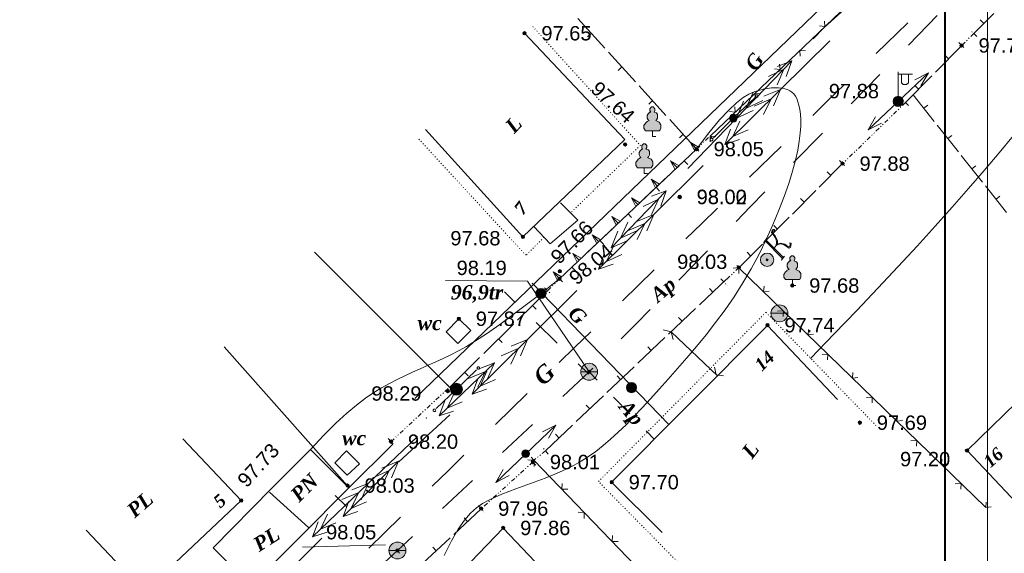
# Model space of a CAD drawing. Header units: millimetres. Extents: x 9396 to 25236, y 15106 to 31102.
# Tile 29 of 256: x 9812 to 9928, y 16019 to 16082. Entities that reach past the tile are written whole.
import ezdxf
from ezdxf.enums import TextEntityAlignment as Align

# ---------------------------------------------------------------- set-up
doc = ezdxf.new("R2010")
doc.units = ezdxf.units.MM
for name, pattern in [('DIVIDE', [1.25, 0.5, -0.25, 0, -0.25, 0, -0.25]), ('DOT', [0.25, 0, -0.25]), ('HIDDEN', [0.375, 0.25, -0.125])]:
    doc.linetypes.add(name, pattern=pattern)
for name, color, linetype, lineweight, true_color in [('1001010', 7, 'Continuous', 9, 0x000000), ('10010110', 7, 'Continuous', 20, 0xa25100), ('10010230', 7, 'Continuous', 20, 0x000000), ('1002020', 7, 'Continuous', 9, 0x000000), ('1060000', 7, 'Continuous', 9, 0x000000), ('1070000', 7, 'DOT', 9, 0x000000), ('2030003', 7, 'Continuous', 9, 0x000000), ('2030012', 7, 'Continuous', 9, 0x000000), ('2030023', 7, 'Continuous', 9, 0x000000), ('21100200', 7, 'HIDDEN', 0, 0x800080), ('3000105', 7, 'DIVIDE', 9, 0x000000), ('3000113', 7, 'Continuous', 9, 0x000000), ('3000220', 7, 'Continuous', 9, 0x000000), ('3000260', 7, 'Continuous', 9, 0x000000), ('4000210', 7, 'Continuous', 9, 0x000000), ('5010210', 7, 'Continuous', 20, 0x008000), ('5010410', 7, 'Continuous', 9, 0x000000), ('5010420', 7, 'Continuous', 9, 0x000000), ('6011210', 1, 'Continuous', 9, 0xff0000), ('6011300', 1, 'Continuous', 20, 0xff0000), ('8010110', 7, 'Continuous', 20, 0x0080ff), ('8010120', 7, 'Continuous', 20, 0x0080ff), ('8010200', 7, 'Continuous', 9, 0x000000), ('9010110', 7, 'Continuous', 9, 0x000000)]:
    doc.layers.add(name, color=color, linetype=linetype, lineweight=lineweight, true_color=true_color)
doc.layers.add('sapca', color=7, linetype='Continuous', lineweight=40)
doc.layers.add('strihovca', color=213, linetype='Continuous', lineweight=13)
doc.styles.add('10', font='timesbi.ttf', dxfattribs={"height": 0.001481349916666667})
doc.styles.add('12', font='timesbi.ttf', dxfattribs={"height": 0.001692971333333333})
doc.styles.add('2', font='timesbi.ttf', dxfattribs={"height": 0.001692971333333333})
doc.styles.add('3', font='timesbi.ttf', dxfattribs={"height": 0.001692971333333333})
doc.styles.add('9', font='timesbi.ttf', dxfattribs={"height": 0.001692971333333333})
doc.styles.add('F2', font='arial.ttf', dxfattribs={"height": 0.001692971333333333})

# ---------------------------------------------------------------- blocks, each defined once
blk = doc.blocks.new('SYMBOL21100200')
at = {"true_color": 0x800080}
h = blk.add_hatch(color=216, dxfattribs=at)
edge = h.paths.add_edge_path()
edge.add_arc((0, 0), 0.1, 0, 360)
at = {"color": 216, "linetype": 'Continuous', "lineweight": 0, "true_color": 0x800080}
blk.add_circle((0, 0), 0.1, dxfattribs=at)
blk = doc.blocks.new('SYMBOL4000210')
at = {"true_color": 0xffffff}
blk.add_hatch(color=7, dxfattribs=at).paths.add_polyline_path([(0.05, 1.75), (-0.05, 1.75), (-0.15, 1.65), (-0.15, 1.55), (-0.1, 1.45), (-0.15, 1.45), (-0.25, 1.35), (-0.3, 1.25), (-0.3, 1.1), (-0.25, 1), (-0.2, 0.95), (-0.3, 0.9), (-0.35, 0.85), (-0.4, 0.8), (-0.5, 0.65), (-0.5, 0.5), (-0.4, 0.35), (-0.3, 0.35), (-0.1, 0.35), (0, 0.35), (0.15, 0.35), (0.4, 0.35), (0.45, 0.4), (0.5, 0.5), (0.5, 0.7), (0.4, 0.85), (0.2, 0.95), (0.25, 1), (0.3, 1.1), (0.3, 1.3), (0.25, 1.4), (0.1, 1.45), (0.15, 1.55), (0.15, 1.65)])
at = {"color": 18, "linetype": 'Continuous', "lineweight": 0, "true_color": 0x000000, "flags": 128}
blk.add_lwpolyline([(0.05, 1.75), (-0.05, 1.75), (-0.15, 1.65), (-0.15, 1.55), (-0.1, 1.45), (-0.15, 1.45), (-0.25, 1.35), (-0.3, 1.25), (-0.3, 1.1), (-0.25, 1), (-0.2, 0.95), (-0.3, 0.9), (-0.35, 0.85), (-0.4, 0.8), (-0.5, 0.65), (-0.5, 0.5), (-0.4, 0.35), (-0.3, 0.35), (-0.1, 0.35), (0, 0.35), (0.15, 0.35), (0.4, 0.35), (0.45, 0.4), (0.5, 0.5), (0.5, 0.7), (0.4, 0.85), (0.2, 0.95), (0.25, 1), (0.3, 1.1), (0.3, 1.3), (0.25, 1.4), (0.1, 1.45), (0.15, 1.55), (0.15, 1.65), (0.05, 1.75)], close=True, dxfattribs=at)
blk.add_lwpolyline([(0, 0.35), (0, 0), (0.2, 0)], dxfattribs=at)
blk = doc.blocks.new('SYMBOL5010410')
at = {"true_color": 0xffffff}
for points in [[(0.6715, 0.711), (0.8295, 0.711), (0.5925, -0.6715), (0.474, -0.711), (0.7505, -0.711), (0.6715, -0.6715), (0.9085, 0.711), (1.027, 0.711), (1.027, 0.7505), (0.711, 0.7505)], [(1, 0.05), (1.15, 0.15), (1.3035, 0.2765), (1.3825, 0.474), (1.4615, 0.711), (1.5405, 0.7505), (1.659, 0.7505), (1.6985, 0.6715), (1.659, 0.632), (1.58, 0.6715), (1.5405, 0.711), (1.4615, 0.632), (1.422, 0.4345), (1.264, 0.158), (1.106, 0.0395), (1.264, -0.079), (1.343, -0.316), (1.343, -0.553), (1.3825, -0.632), (1.501, -0.5925), (1.58, -0.5135), (1.6195, -0.5925), (1.4615, -0.6715), (1.3825, -0.711), (1.3035, -0.6715), (1.3035, -0.553), (1.3035, -0.316), (1.2245, -0.1185), (1.106, 0)], [(-0.0395, -0.0395), (0.0395, -0.0395), (0.0395, 0.0395), (-0.0395, 0.0395)]]:
    blk.add_hatch(color=7, dxfattribs=at).paths.add_polyline_path(points)
h = blk.add_hatch(color=7, dxfattribs=at)
edge = h.paths.add_edge_path()
edge.add_arc((0, 0), 0.395, 0, 360)
at = {"color": 18, "linetype": 'Continuous', "lineweight": 0, "true_color": 0x000000, "flags": 128}
for points in [[(0.6715, 0.711), (0.8295, 0.711), (0.5925, -0.6715), (0.474, -0.711), (0.7505, -0.711), (0.6715, -0.6715), (0.9085, 0.711), (1.027, 0.711), (1.027, 0.7505), (0.711, 0.7505), (0.6715, 0.711)], [(1, 0.05), (1, 0.05), (1.15, 0.15), (1.3035, 0.2765), (1.3825, 0.474), (1.4615, 0.711), (1.5405, 0.7505), (1.659, 0.7505), (1.6985, 0.6715), (1.659, 0.632), (1.58, 0.6715), (1.5405, 0.711), (1.4615, 0.632), (1.422, 0.4345), (1.264, 0.158), (1.106, 0.0395), (1.264, -0.079), (1.343, -0.316), (1.343, -0.553), (1.3825, -0.632), (1.501, -0.5925), (1.58, -0.5135), (1.6195, -0.5925), (1.4615, -0.6715), (1.3825, -0.711), (1.3035, -0.6715), (1.3035, -0.553), (1.3035, -0.316), (1.2245, -0.1185), (1.106, 0), (1, 0.05)], [(-0.0395, -0.0395), (0.0395, -0.0395), (0.0395, 0.0395), (-0.0395, 0.0395)]]:
    blk.add_lwpolyline(points, close=True, dxfattribs=at)
blk.add_lwpolyline([(1, 0.05), (0.8, 0.05)], dxfattribs=at)
at = {"color": 3, "linetype": 'Continuous', "lineweight": 0, "true_color": 0x00ea00}
blk.add_circle((0, 0), 0.395, dxfattribs=at)
blk = doc.blocks.new('SYMBOL5010420')
at = {"true_color": 0xffffff}
h = blk.add_hatch(color=7, dxfattribs=at)
edge = h.paths.add_edge_path()
edge.add_arc((0, 0), 0.5, 0, 360)
at = {"color": 18, "linetype": 'Continuous', "lineweight": 9, "true_color": 0x000000, "flags": 128}
blk.add_lwpolyline([(-0.5, 0), (0.5, 0)], dxfattribs=at)
at = {"color": 18, "linetype": 'Continuous', "lineweight": 9, "true_color": 0x000000}
blk.add_circle((0, 0), 0.5, dxfattribs=at)
blk = doc.blocks.new('SYMBOL2030012')
at = {"true_color": 0xffffff}
h = blk.add_hatch(color=7, dxfattribs=at)
edge = h.paths.add_edge_path()
edge.add_arc((0, 0), 0.225, 0, 360)
at = {"true_color": 0x000000}
h = blk.add_hatch(color=18, dxfattribs=at)
edge = h.paths.add_edge_path()
edge.add_arc((0, 0), 0.05, 0, 360)
at = {"color": 18, "linetype": 'Continuous', "lineweight": 0, "true_color": 0x000000}
for radius in [0.225, 0.05]:
    blk.add_circle((0, 0), radius, dxfattribs=at)
blk = doc.blocks.new('SYMBOL2030003')
at = {"true_color": 0xffffff}
h = blk.add_hatch(color=7, dxfattribs=at)
edge = h.paths.add_edge_path()
edge.add_arc((0, 0), 0.3, 0, 360)
at = {"true_color": 0x000000}
h = blk.add_hatch(color=18, dxfattribs=at)
edge = h.paths.add_edge_path()
edge.add_arc((0, 0), 0.1, 0, 360)
at = {"color": 18, "linetype": 'Continuous', "lineweight": 0, "true_color": 0x000000, "flags": 128}
for points in [[(0, 0.3), (0, 1.75)], [(0, 1.6), (0.85, 1.6)], [(0.2, 1.6), (0.2, 1.1), (0.3, 1), (0.5, 1), (0.6, 1.1), (0.6, 1.6)]]:
    blk.add_lwpolyline(points, dxfattribs=at)
at = {"color": 18, "linetype": 'Continuous', "lineweight": 0, "true_color": 0x000000}
for radius in [0.3, 0.1]:
    blk.add_circle((0, 0), radius, dxfattribs=at)
blk = doc.blocks.new('SYMBOL8010200')
at = {"true_color": 0x000000}
h = blk.add_hatch(color=18, dxfattribs=at)
edge = h.paths.add_edge_path()
edge.add_arc((0, 0), 0.3, 0, 360)
at = {"color": 18, "linetype": 'Continuous', "lineweight": 0, "true_color": 0x000000}
blk.add_circle((0, 0), 0.3, dxfattribs=at)
blk = doc.blocks.new('SYMBOL2030023')
at = {"true_color": 0xffffff}
h = blk.add_hatch(color=7, dxfattribs=at)
edge = h.paths.add_edge_path()
edge.add_arc((0, 0), 0.35, 0, 360)
at = {"color": 18, "linetype": 'Continuous', "lineweight": 0, "true_color": 0x000000}
blk.add_circle((0, 0), 0.35, dxfattribs=at)

msp = doc.modelspace()

# ---------------------------------------------------------------- linework, layer by layer
at = {"layer": '1001010', "color": 253}
for p, q in [((9874.877972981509, 16055.07745991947), (9872.954550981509, 16057.14963991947)), ((9842.035081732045, 16026.21476905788), (9846.614422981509, 16030.83413991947)), ((9835.121228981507, 16019.24047991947), (9842.035081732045, 16026.21476905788)), ((9846.395852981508, 16021.61593991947), (9841.765630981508, 16025.78313991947)), ((9869.357972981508, 16021.55745991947), (9874.851866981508, 16015.77957991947)), ((9855.44945898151, 16019.56633991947), (9845.65992298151, 16019.30169991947))]:
    msp.add_line(p, q, dxfattribs=at)
for points in [[(9860.20396968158, 16068.56571067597, 0), (9871.677980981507, 16055.91745991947, 0), (9883.71276654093, 16067.40190885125, 0), (9871.857980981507, 16079.93745991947, 0)], [(9874.877972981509, 16055.07745991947, 0), (9878.15797898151, 16057.89745991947, 0), (9876.100122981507, 16059.94563991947, 0)], [(9864.002422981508, 16043.32995991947, 0), (9862.61336098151, 16044.71901991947, 0), (9864.137984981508, 16046.25745991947, 0)], [(9864.137984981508, 16046.25745991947, 0), (9865.52378098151, 16044.85131991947, 0), (9864.002422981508, 16043.32995991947, 0)], [(9908.791034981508, 16036.74661991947, 0), (9900.537990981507, 16045.47745991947, 0), (9882.13796898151, 16026.97745991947, 0), (9888.12636298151, 16021.05893991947, 0)], [(9929.908346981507, 16024.52837991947, 0), (9924.09797298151, 16030.69745991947, 0), (9932.837972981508, 16039.21745991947, 0)], [(9820.167250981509, 16021.30335991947, 0), (9827.037972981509, 16014.03745991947, 0), (9828.491156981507, 16015.41159991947, 0), (9829.94434498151, 16016.78573991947, 0), (9838.437990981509, 16024.81745991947, 0), (9831.56727098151, 16032.08335991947, 0)], [(9846.614422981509, 16030.83413991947, 0), (9851.159566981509, 16026.32839991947, 0), (9839.666374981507, 16014.73471991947, 0), (9835.121228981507, 16019.24047991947, 0)], [(9850.938628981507, 16027.81877991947, 0), (9849.483418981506, 16029.27399991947, 0), (9850.872480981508, 16030.66305991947, 0)], [(9850.872480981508, 16030.66305991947, 0), (9852.393838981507, 16029.14169991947, 0), (9850.938628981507, 16027.81877991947, 0)], [(9869.357972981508, 16021.55745991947, 0), (9862.679530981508, 16014.60613991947, 0), (9859.837972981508, 16017.37745991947, 0), (9852.477972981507, 16010.95745991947, 0), (9859.164762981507, 16003.86341991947, 0)]]:
    msp.add_polyline3d(points, dxfattribs=at)
at = {"layer": '10010110'}
for points in [[(9905.618896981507, 16041.56759991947, 0), (9908.417420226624, 16044.47290762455, 0), (9911.064003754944, 16047.2409553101, 0), (9913.567950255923, 16049.88337483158, 0), (9915.938562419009, 16052.41179804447, 0), (9918.185142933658, 16054.83785680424, 0), (9920.316994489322, 16057.17318296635, 0), (9922.343419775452, 16059.42940838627, 0), (9924.273721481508, 16061.61816491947, 0), (9926.116685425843, 16063.75005051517, 0), (9927.879029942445, 16065.83152749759, 0), (9929.566956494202, 16067.8680242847, 0), (9931.186666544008, 16069.86496929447, 0), (9932.74436155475, 16071.82779094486, 0), (9934.246242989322, 16073.76191765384, 0), (9935.698512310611, 16075.67277783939, 0), (9937.107370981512, 16077.56579991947, 0)], [(9892.177974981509, 16066.27745991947, 0), (9893.63541696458, 16068.20263782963, 0), (9894.88743872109, 16069.71853570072, 0), (9895.959546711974, 16070.87830474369, 0), (9896.877247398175, 16071.73509616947, 0), (9897.66604724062, 16072.342061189, 0), (9898.351452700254, 16072.75235101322, 0), (9898.958970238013, 16073.01911685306, 0), (9899.514106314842, 16073.19550991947, 0), (9900.03798714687, 16073.32599517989, 0), (9900.534217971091, 16073.4202926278, 0), (9901.002023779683, 16073.47943601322, 0), (9901.440629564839, 16073.50445908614, 0), (9901.849260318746, 16073.49639559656, 0), (9902.22714103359, 16073.45627929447, 0), (9902.573496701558, 16073.38514392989, 0), (9902.88755231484, 16073.2840232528, 0), (9903.168920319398, 16073.15283101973, 0), (9903.418762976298, 16072.98700101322, 0), (9903.638630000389, 16072.78084702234, 0), (9903.830071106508, 16072.52868283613, 0), (9903.994636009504, 16072.22482224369, 0), (9904.133874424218, 16071.86357903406, 0), (9904.249336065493, 16071.43926699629, 0), (9904.342570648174, 16070.94619991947, 0), (9904.413233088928, 16070.37834682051, 0), (9904.453399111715, 16069.7282976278, 0), (9904.453249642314, 16068.9882974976, 0), (9904.402965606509, 16068.15059158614, 0), (9904.292727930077, 16067.20742504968, 0), (9904.112717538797, 16066.15104304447, 0), (9903.85311535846, 16064.97369072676, 0), (9903.504102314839, 16063.6676132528, 0), (9903.058443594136, 16062.23056999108, 0), (9902.519241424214, 16060.68237715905, 0), (9901.892182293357, 16059.04836518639, 0), (9901.182952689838, 16057.3538645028, 0), (9900.39723910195, 16055.62420553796, 0), (9899.540728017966, 16053.88471872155, 0), (9898.619105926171, 16052.16073448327, 0), (9897.63805931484, 16050.4775832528, 0), (9896.60422168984, 16048.85594310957, 0), (9895.528014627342, 16047.29788273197, 0), (9894.420806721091, 16045.80081844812, 0), (9893.29396656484, 16044.36216658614, 0), (9892.15886275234, 16042.97934347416, 0), (9891.026863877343, 16041.6497654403, 0), (9889.90933853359, 16040.3708488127, 0), (9888.817655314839, 16039.14000991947, 0), (9887.7607713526, 16037.95578489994, 0), (9886.737997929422, 16036.82118913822, 0), (9885.74623486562, 16035.74035782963, 0), (9884.782381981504, 16034.71742616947, 0), (9883.84333909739, 16033.75652935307, 0), (9882.92600603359, 16032.86180257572, 0), (9882.027282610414, 16032.03738103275, 0), (9881.144068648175, 16031.28739991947, 0), (9880.273349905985, 16030.61401284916, 0), (9879.412455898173, 16030.01144710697, 0), (9878.558802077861, 16029.47194839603, 0), (9877.709803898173, 16028.98776241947, 0), (9876.862876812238, 16028.55113488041, 0), (9876.015436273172, 16028.15431148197, 0), (9875.164897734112, 16027.78953792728, 0), (9874.308676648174, 16027.44905991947, 0), (9873.44556655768, 16027.12546790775, 0), (9872.579873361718, 16026.81273132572, 0), (9871.717281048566, 16026.50516435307, 0), (9870.863473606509, 16026.19708116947, 0), (9870.024135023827, 16025.88279595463, 0), (9869.204949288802, 16025.55662288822, 0), (9868.411600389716, 16025.21287614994, 0), (9867.64977231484, 16024.84586991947, 0), (9866.921358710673, 16024.44164704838, 0), (9866.213091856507, 16023.95316507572, 0), (9865.50791368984, 16023.32511021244, 0), (9864.788766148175, 16022.50216866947, 0), (9864.038591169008, 16021.42902665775, 0), (9863.24033068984, 16020.05037038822, 0), (9862.37692664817, 16018.31088607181, 0)], [(9846.614422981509, 16030.83413991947, 0), (9848.206774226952, 16032.52426003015, 0), (9849.625864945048, 16033.93859830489, 0), (9850.897036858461, 16035.11241665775, 0), (9852.045631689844, 16036.08097700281, 0), (9853.096991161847, 16036.8795412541, 0), (9854.07645699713, 16037.54337132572, 0), (9855.009370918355, 16038.1077291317, 0), (9855.921074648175, 16038.60787658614, 0), (9856.832384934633, 16039.07414632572, 0), (9857.74601862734, 16039.5171538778, 0), (9858.6601676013, 16039.94258549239, 0), (9859.57302373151, 16040.35612741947, 0), (9860.482778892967, 16040.76346590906, 0), (9861.387624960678, 16041.17028721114, 0), (9862.285753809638, 16041.58227757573, 0), (9863.17535731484, 16042.0051232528, 0), (9864.066794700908, 16042.45333164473, 0), (9865.019094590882, 16042.97669476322, 0), (9866.103452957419, 16043.63382577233, 0), (9867.391065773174, 16044.48333783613, 0), (9868.953129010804, 16045.58384411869, 0), (9870.860838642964, 16046.99395778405, 0), (9873.185390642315, 16048.77229199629, 0), (9875.997980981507, 16050.97745991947, 0)]]:
    msp.add_polyline3d(points, dxfattribs=at)
at = {"layer": '10010230', "color": 253}
for p, q in [((9892.180889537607, 16066.27672905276), (9891.420889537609, 16067.07672905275)), ((9892.177974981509, 16066.27745991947), (9875.997980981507, 16050.97745991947)), ((9889.870889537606, 16064.09672905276), (9889.110889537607, 16064.88672905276)), ((9887.550889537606, 16061.90672905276), (9886.800889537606, 16062.70672905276)), ((9885.240889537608, 16059.71672905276), (9884.490889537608, 16060.51672905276)), ((9882.930889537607, 16057.53672905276), (9882.180889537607, 16058.33672905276)), ((9880.620889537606, 16055.34672905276), (9879.870889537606, 16056.14672905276)), ((9878.310889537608, 16053.16672905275), (9877.550889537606, 16053.96672905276)), ((9876.000889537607, 16050.97672905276), (9875.240889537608, 16051.77672905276))]:
    msp.add_line(p, q, dxfattribs=at)
for points in [[(9892.410889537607, 16066.49672905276, 0), (9891.420889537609, 16067.07672905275, 0), (9891.950889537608, 16066.05672905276, 0)], [(9890.100889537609, 16064.30672905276, 0), (9889.110889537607, 16064.88672905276, 0), (9889.630889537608, 16063.87672905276, 0)], [(9887.790889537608, 16062.12672905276, 0), (9886.800889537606, 16062.70672905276, 0), (9887.320889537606, 16061.68672905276, 0)], [(9885.470889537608, 16059.93672905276, 0), (9884.490889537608, 16060.51672905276, 0), (9885.010889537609, 16059.50672905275, 0)], [(9883.160889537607, 16057.75672905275, 0), (9882.180889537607, 16058.33672905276, 0), (9882.700889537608, 16057.31672905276, 0)], [(9880.850889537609, 16055.56672905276, 0), (9879.870889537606, 16056.14672905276, 0), (9880.390889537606, 16055.12672905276, 0)], [(9878.540889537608, 16053.38672905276, 0), (9877.550889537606, 16053.96672905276, 0), (9878.080889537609, 16052.94672905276, 0)], [(9876.230889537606, 16051.19672905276, 0), (9875.240889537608, 16051.77672905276, 0), (9875.770889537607, 16050.75672905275, 0)]]:
    msp.add_polyline3d(points, dxfattribs=at)
for points in [[(9892.410889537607, 16066.49672905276, 0), (9891.420889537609, 16067.07672905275, 0), (9891.950889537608, 16066.05672905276, 0), (9892.410889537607, 16066.49672905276, 0)], [(9890.100889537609, 16064.30672905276, 0), (9889.110889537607, 16064.88672905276, 0), (9889.630889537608, 16063.87672905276, 0), (9890.100889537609, 16064.30672905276, 0)], [(9887.790889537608, 16062.12672905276, 0), (9886.800889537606, 16062.70672905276, 0), (9887.320889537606, 16061.68672905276, 0), (9887.790889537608, 16062.12672905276, 0)], [(9885.470889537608, 16059.93672905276, 0), (9884.490889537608, 16060.51672905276, 0), (9885.010889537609, 16059.50672905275, 0), (9885.470889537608, 16059.93672905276, 0)], [(9883.160889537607, 16057.75672905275, 0), (9882.180889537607, 16058.33672905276, 0), (9882.700889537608, 16057.31672905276, 0), (9883.160889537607, 16057.75672905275, 0)], [(9880.850889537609, 16055.56672905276, 0), (9879.870889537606, 16056.14672905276, 0), (9880.390889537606, 16055.12672905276, 0), (9880.850889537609, 16055.56672905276, 0)], [(9878.540889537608, 16053.38672905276, 0), (9877.550889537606, 16053.96672905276, 0), (9878.080889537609, 16052.94672905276, 0), (9878.540889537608, 16053.38672905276, 0)], [(9876.230889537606, 16051.19672905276, 0), (9875.240889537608, 16051.77672905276, 0), (9875.770889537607, 16050.75672905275, 0), (9876.230889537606, 16051.19672905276, 0)]]:
    msp.add_polyline3d(points, close=True, dxfattribs=at)
at = {"layer": '1002020', "color": 253}
msp.add_line((9846.395852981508, 16021.61593991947), (9841.765630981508, 16025.78313991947), dxfattribs=at)
at = {"layer": '1060000', "color": 253}
for p, q in [((9878.15797898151, 16057.89745991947), (9874.877972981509, 16055.07745991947)), ((9850.848676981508, 16024.09453991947), (9849.525876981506, 16025.41779991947))]:
    msp.add_line(p, q, dxfattribs=at)
msp.add_polyline3d([(9879.497980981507, 16039.99745991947, 0), (9872.223685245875, 16050.70118578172, 18.32629200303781), (9862.549445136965, 16050.76706455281, 18.32629200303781)], dxfattribs=at)
at = {"layer": '1070000', "color": 253}
for points in [[(9872.837918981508, 16080.73381991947, 0), (9885.53759898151, 16066.71109991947, 0), (9877.335614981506, 16058.77349991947, 0)], [(9874.160878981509, 16055.86309991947, 0), (9872.04414298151, 16053.74629991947, 0), (9859.344094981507, 16067.50469991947, 0)], [(9893.34729498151, 16014.10477991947, 0), (9880.58965498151, 16027.05717991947, 0), (9900.359074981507, 16047.02137991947, 0), (9913.311478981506, 16033.67941991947, 0)]]:
    msp.add_polyline3d(points, dxfattribs=at)
at = {"layer": '3000105', "color": 253}
for p, q in [((9924.87654498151, 16079.90729991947), (9923.457974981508, 16078.49745991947)), ((9925.2290054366, 16079.55265696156), (9924.453592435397, 16080.33287146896)), ((9923.105514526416, 16078.85210287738), (9923.88092752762, 16078.07188836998)), ((9916.81798898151, 16071.75745991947), (9909.397982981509, 16064.55745991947)), ((9917.166182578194, 16071.39862678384), (9916.400156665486, 16072.18805968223)), ((9894.111812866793, 16067.43944886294), (9893.350388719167, 16068.23332118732)), ((9892.177974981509, 16066.27745991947), (9893.765710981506, 16067.80029991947)), ((9891.831873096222, 16066.63831097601), (9892.593297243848, 16065.84443865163)), ((9909.049789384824, 16064.9162930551), (9909.815815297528, 16064.12686015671)), ((9897.157980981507, 16052.27745991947), (9895.392408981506, 16050.60031991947)), ((9897.502339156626, 16051.91494447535), (9896.744751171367, 16052.71247845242)), ((9875.997980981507, 16050.97745991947), (9874.590196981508, 16049.55683991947)), ((9876.353135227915, 16050.62551466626), (9875.57179588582, 16051.39979422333)), ((9895.04805080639, 16050.9628353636), (9895.80563879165, 16050.16530138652)), ((9874.235042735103, 16049.90878517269), (9875.016382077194, 16049.13450561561)), ((9856.117976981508, 16031.75745991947), (9863.037980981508, 16038.19745991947)), ((9863.378611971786, 16037.83144007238), (9862.629223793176, 16038.63668373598)), ((9855.77734599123, 16032.12347976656), (9856.52673416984, 16031.31823610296)), ((9874.660344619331, 16030.29005998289), (9873.96298061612, 16031.14075584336)), ((9873.193469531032, 16028.98672088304), (9872.45539472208, 16029.80234676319)), ((9872.660997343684, 16029.94413985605), (9873.358361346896, 16029.09344399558)), ((9874.34336098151, 16030.67673991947), (9872.977980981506, 16029.55745991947)), ((9872.857980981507, 16029.35745991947), (9866.75798298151, 16023.83745991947)), ((9866.422494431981, 16024.20819895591), (9867.160569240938, 16023.39257307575))]:
    msp.add_line(p, q, dxfattribs=at)
at = {"layer": '3000113', "color": 253}
for p, q in [((9863.037980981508, 16038.19745991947), (9847.08875098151, 16054.11231991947)), ((9850.977982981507, 16026.55745991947), (9836.41962698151, 16042.93309991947)), ((9851.159566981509, 16026.32839991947), (9856.343174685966, 16031.47729128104))]:
    msp.add_line(p, q, dxfattribs=at)
at = {"layer": '3000220', "color": 253}
for p, q in [((9924.880889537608, 16079.90672905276), (9927.250889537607, 16082.26672905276)), ((9881.340889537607, 16078.18672905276), (9878.160889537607, 16081.67672905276)), ((9926.070889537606, 16081.08672905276), (9925.640889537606, 16081.51672905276)), ((9879.750889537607, 16079.92672905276), (9879.300889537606, 16079.52672905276)), ((9920.350889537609, 16075.34672905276), (9923.460889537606, 16078.49672905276)), ((9884.950889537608, 16074.21672905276), (9881.770889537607, 16077.70672905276)), ((9921.900889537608, 16076.91672905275), (9921.480889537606, 16077.33672905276)), ((9883.360889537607, 16075.96672905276), (9882.920889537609, 16075.55672905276)), ((9916.820889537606, 16071.75672905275), (9919.930889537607, 16074.91672905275)), ((9888.560889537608, 16070.24672905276), (9885.380889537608, 16073.73672905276)), ((9917.720889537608, 16072.66672905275), (9920.220889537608, 16069.51672905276)), ((9918.370889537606, 16073.33672905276), (9917.94088953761, 16073.75672905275)), ((9886.970889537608, 16071.99672905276), (9886.530889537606, 16071.58672905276)), ((9918.970889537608, 16071.09672905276), (9919.44088953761, 16071.46672905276)), ((9892.180889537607, 16066.27672905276), (9889.000889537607, 16069.76672905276)), ((9890.590889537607, 16068.02672905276), (9890.140889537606, 16067.61672905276)), ((9920.560889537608, 16069.08672905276), (9923.060889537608, 16065.93672905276)), ((9921.810889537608, 16067.51672905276), (9922.280889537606, 16067.88672905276)), ((9892.180889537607, 16066.27672905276), (9889.260889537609, 16063.51672905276)), ((9890.720889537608, 16064.89672905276), (9891.130889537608, 16064.46672905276)), ((9906.620889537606, 16061.77672905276), (9909.400889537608, 16064.55672905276)), ((9923.400889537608, 16065.50672905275), (9925.910889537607, 16062.35672905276)), ((9908.010889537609, 16063.16672905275), (9907.580889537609, 16063.58672905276)), ((9924.660889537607, 16063.93672905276), (9925.130889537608, 16064.30672905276)), ((9888.860889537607, 16063.14672905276), (9885.94088953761, 16060.38672905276)), ((9887.400889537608, 16061.76672905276), (9887.810889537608, 16061.32672905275)), ((9903.470889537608, 16058.60672905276), (9906.240889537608, 16061.39672905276)), ((9926.250889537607, 16061.92672905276), (9928.750889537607, 16058.77672905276)), ((9885.550889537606, 16060.00672905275), (9882.630889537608, 16057.24672905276)), ((9904.850889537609, 16059.99672905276), (9904.430889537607, 16060.42672905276)), ((9927.500889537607, 16060.35672905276), (9927.970889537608, 16060.72672905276)), ((9884.090889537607, 16058.62672905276), (9884.500889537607, 16058.18672905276)), ((9900.310889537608, 16055.44672905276), (9903.090889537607, 16058.22672905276)), ((9882.230889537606, 16056.86672905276), (9879.310889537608, 16054.11672905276)), ((9901.700889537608, 16056.83672905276), (9901.270889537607, 16057.25672905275)), ((9880.770889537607, 16055.49672905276), (9881.180889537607, 16055.05672905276)), ((9897.160889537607, 16052.27672905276), (9899.930889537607, 16055.06672905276)), ((9898.550889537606, 16053.66672905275), (9898.120889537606, 16054.09672905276)), ((9878.910889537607, 16053.73672905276), (9876.000889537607, 16050.97672905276)), ((9877.460889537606, 16052.35672905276), (9877.870889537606, 16051.91672905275)), ((9892.500889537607, 16047.88672905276), (9895.69088953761, 16050.91672905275)), ((9874.590889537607, 16049.55672905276), (9871.060889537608, 16046.08672905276)), ((9894.090889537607, 16049.40672905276), (9893.680889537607, 16049.83672905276)), ((9872.820889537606, 16047.81672905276), (9873.250889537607, 16047.39672905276)), ((9888.870889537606, 16044.44672905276), (9892.060889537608, 16047.47672905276)), ((9890.460889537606, 16045.95672905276), (9890.050889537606, 16046.39672905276)), ((9870.580889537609, 16045.61672905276), (9867.050889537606, 16042.14672905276)), ((9868.810889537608, 16043.87672905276), (9869.230889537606, 16043.44672905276)), ((9885.230889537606, 16041.00672905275), (9888.430889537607, 16044.03672905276)), ((9886.830889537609, 16042.51672905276), (9886.420889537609, 16042.95672905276)), ((9866.570889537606, 16041.66672905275), (9863.040889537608, 16038.19672905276)), ((9881.600889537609, 16037.55672905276), (9884.800889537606, 16040.58672905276)), ((9864.800889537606, 16039.93672905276), (9865.220889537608, 16039.50672905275)), ((9883.200889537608, 16039.07672905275), (9882.790889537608, 16039.50672905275)), ((9877.970889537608, 16034.11672905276), (9881.170889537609, 16037.14672905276)), ((9879.570889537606, 16035.63672905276), (9879.160889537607, 16036.06672905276)), ((9874.340889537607, 16030.67672905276), (9877.540889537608, 16033.70672905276)), ((9875.94088953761, 16032.18672905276), (9875.530889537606, 16032.62672905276)), ((9863.520889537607, 16020.81672905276), (9866.760889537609, 16023.83672905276)), ((9865.140889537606, 16022.32672905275), (9864.730889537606, 16022.76672905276)), ((9859.840889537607, 16017.37672905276), (9863.080889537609, 16020.39672905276)), ((9861.460889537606, 16018.88672905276), (9861.050889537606, 16019.32672905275))]:
    msp.add_line(p, q, dxfattribs=at)
at = {"layer": '3000260', "color": 253}
for p, q in [((9893.765710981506, 16067.80029991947), (9917.882290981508, 16090.79387991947)), ((9897.157980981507, 16052.27745991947), (9926.263836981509, 16024.01383991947)), ((9889.167781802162, 16044.73080932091), (9894.620079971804, 16039.52739346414)), ((9872.977980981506, 16029.55745991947), (9888.577626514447, 16013.39745991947, 147.6526053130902))]:
    msp.add_line(p, q, dxfattribs=at)
for points in [[(9906.670889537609, 16080.79672905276, 0), (9907.320889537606, 16080.72672905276, 0), (9907.270889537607, 16081.36672905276, 0)], [(9904.380889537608, 16077.22672905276, 0), (9904.370889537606, 16077.91672905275, 0), (9905.040889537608, 16077.86672905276, 0)], [(9901.370889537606, 16075.74672905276, 0), (9902.020889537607, 16075.66672905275, 0), (9901.970889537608, 16076.30672905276, 0)], [(9899.080889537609, 16072.17672905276, 0), (9899.070889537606, 16072.85672905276, 0), (9899.740889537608, 16072.80672905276, 0)], [(9896.070889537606, 16070.68672905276, 0), (9896.720889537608, 16070.61672905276, 0), (9896.670889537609, 16071.25672905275, 0)], [(9893.780889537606, 16067.12672905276, 0), (9893.770889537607, 16067.80672905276, 0), (9894.44088953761, 16067.75672905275, 0)], [(9896.480889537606, 16052.23672905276, 0), (9897.160889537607, 16052.26672905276, 0), (9897.140889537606, 16051.59672905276, 0)], [(9900.130889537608, 16050.08672905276, 0), (9900.080889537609, 16049.43672905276, 0), (9900.720889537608, 16049.51672905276, 0)], [(9901.730889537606, 16047.14672905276, 0), (9902.410889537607, 16047.17672905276, 0), (9902.380889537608, 16046.50672905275, 0)], [(9888.230889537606, 16044.93672905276, 0), (9889.180889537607, 16044.71672905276, 0), (9889.420889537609, 16043.79672905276, 0)], [(9905.370889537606, 16044.99672905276, 0), (9905.330889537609, 16044.34672905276, 0), (9905.960889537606, 16044.42672905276, 0)], [(9906.970889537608, 16042.04672905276, 0), (9907.650889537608, 16042.08672905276, 0), (9907.630889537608, 16041.41672905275, 0)], [(9894.280889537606, 16040.53672905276, 0), (9894.480889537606, 16039.65672905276, 0), (9895.350889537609, 16039.51672905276, 0)], [(9910.620889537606, 16039.90672905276, 0), (9910.570889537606, 16039.25672905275, 0), (9911.210889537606, 16039.32672905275, 0)], [(9912.210889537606, 16036.95672905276, 0), (9912.900889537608, 16036.99672905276, 0), (9912.870889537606, 16036.32672905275, 0)], [(9915.860889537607, 16034.80672905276, 0), (9915.810889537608, 16034.15672905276, 0), (9916.450889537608, 16034.23672905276, 0)], [(9917.460889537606, 16031.86672905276, 0), (9918.140889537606, 16031.89672905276, 0), (9918.110889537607, 16031.22672905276, 0)], [(9921.110889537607, 16029.71672905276, 0), (9921.060889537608, 16029.06672905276, 0), (9921.700889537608, 16029.14672905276, 0)], [(9872.250889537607, 16029.59672905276, 0), (9872.980889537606, 16029.54672905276, 0), (9872.990889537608, 16028.82672905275, 0)], [(9876.300889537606, 16026.83672905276, 0), (9876.280889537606, 16026.13672905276, 0), (9876.970889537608, 16026.14672905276, 0)], [(9922.700889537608, 16026.77672905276, 0), (9923.390889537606, 16026.80672905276, 0), (9923.360889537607, 16026.13672905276, 0)], [(9926.350889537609, 16024.62672905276, 0), (9926.300889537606, 16023.97672905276, 0), (9926.94088953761, 16024.05672905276, 0)], [(9878.180889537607, 16023.45672905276, 0), (9878.910889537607, 16023.40672905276, 0), (9878.920889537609, 16022.68672905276, 0)], [(9882.230889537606, 16020.68672905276, 0), (9882.210889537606, 16019.98672905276, 0), (9882.900889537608, 16019.99672905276, 0)]]:
    msp.add_polyline3d(points, dxfattribs=at)
at = {"layer": '5010210'}
for p, q in [((9917.170889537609, 16078.54672905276), (9920.560889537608, 16082.01672905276)), ((9913.780889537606, 16075.08672905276), (9912.090889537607, 16073.34672905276)), ((9912.090889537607, 16073.34672905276), (9910.390889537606, 16071.61672905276)), ((9903.620889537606, 16064.68672905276), (9907.010889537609, 16068.14672905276)), ((9900.230889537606, 16061.21672905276), (9898.540889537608, 16059.48672905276)), ((9898.540889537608, 16059.48672905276), (9896.840889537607, 16057.74672905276)), ((9890.070889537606, 16050.81672905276), (9893.460889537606, 16054.28672905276)), ((9869.490889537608, 16049.44672905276, 52.67652141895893), (9870.730889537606, 16048.22672905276, 52.67652141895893)), ((9886.680889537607, 16047.34672905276), (9884.990889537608, 16045.61672905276)), ((9875.720889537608, 16043.37672905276, 52.67652141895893), (9873.230889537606, 16045.80672905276, 52.67652141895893)), ((9884.990889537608, 16045.61672905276), (9883.290889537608, 16043.88672905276)), ((9878.210889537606, 16040.94672905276, 52.67652141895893), (9879.460889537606, 16039.72672905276, 52.67652141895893)), ((9880.460889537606, 16039.00672905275), (9879.500889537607, 16039.99672905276)), ((9882.370889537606, 16037.01672905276), (9884.290889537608, 16035.02672905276)), ((9872.830889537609, 16033.78672905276), (9871.060889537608, 16032.13672905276)), ((9871.060889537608, 16032.13672905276), (9869.290889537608, 16030.48672905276)), ((9887.170889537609, 16032.03672905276), (9886.210889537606, 16033.03672905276)), ((9862.200889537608, 16023.87672905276), (9865.740889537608, 16027.17672905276)), ((9858.650889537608, 16020.56672905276), (9856.880889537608, 16018.91672905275)), ((9856.880889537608, 16018.91672905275), (9854.850889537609, 16017.03672905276)), ((9857.120889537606, 16018.60672905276), (9856.880889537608, 16018.91672905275))]:
    msp.add_line(p, q, dxfattribs=at)
msp.add_polyline3d([(9876.380889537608, 16037.09672905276, 0), (9879.500889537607, 16039.99672905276, 0), (9879.910889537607, 16040.41672905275, 0)], dxfattribs=at)
at = {"layer": '6011210'}
for p, q in [((9915.95798098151, 16071.89745991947), (9919.516371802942, 16075.2661176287)), ((9915.95798098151, 16071.89745991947), (9912.398088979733, 16068.5303886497)), ((9872.017980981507, 16030.33745991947), (9875.57787298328, 16033.70453118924)), ((9872.017980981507, 16030.33745991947), (9868.476891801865, 16026.95061958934))]:
    msp.add_line(p, q, dxfattribs=at)
for points in [[(9917.938087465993, 16074.46050075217, 0), (9919.516371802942, 16075.2661176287, 0), (9919.516371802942, 16075.2661176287, 0), (9918.625568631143, 16073.73429854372, 0)], [(9913.976732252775, 16069.33530194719, 0), (9912.398088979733, 16068.5303886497, 0), (9912.398088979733, 16068.5303886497, 0), (9913.289574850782, 16070.06181051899, 0)], [(9873.999229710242, 16032.89961789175, 0), (9875.57787298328, 16033.70453118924, 0), (9875.57787298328, 16033.70453118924, 0), (9874.686387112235, 16032.17310931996, 0)], [(9870.051028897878, 16027.76431019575, 0), (9868.476891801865, 16026.95061958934, 0), (9868.476891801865, 16026.95061958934, 0), (9869.359836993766, 16028.4869814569, 0)]]:
    msp.add_polyline3d(points, dxfattribs=at)
at = {"layer": '6011300'}
for p, q in [((9907.880889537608, 16079.04672905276), (9902.060889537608, 16073.29672905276)), ((9896.890889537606, 16069.93672905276, 20.07980355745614), (9903.390889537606, 16076.66672905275, 20.07980355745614)), ((9902.060889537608, 16073.29672905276), (9895.510889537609, 16066.82672905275)), ((9902.060889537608, 16073.29672905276), (9900.110889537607, 16072.49672905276)), ((9902.060889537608, 16073.29672905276), (9901.240889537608, 16071.35672905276)), ((9896.890889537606, 16069.93672905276, 20.07980355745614), (9897.69088953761, 16071.91672905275, 20.07980355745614)), ((9896.890889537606, 16069.93672905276, 20.07980355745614), (9898.840889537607, 16070.80672905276, 20.07980355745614)), ((9891.120889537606, 16063.96672905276, 20.07980355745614), (9896.890889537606, 16069.93672905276, 20.07980355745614)), ((9892.960889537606, 16064.31672905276), (9887.140889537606, 16058.56672905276)), ((9882.100889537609, 16054.62672905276, 20.07980355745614), (9888.590889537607, 16061.34672905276, 20.07980355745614)), ((9887.140889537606, 16058.56672905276), (9880.590889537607, 16052.09672905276)), ((9887.140889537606, 16058.56672905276), (9885.200889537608, 16057.76672905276)), ((9887.140889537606, 16058.56672905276), (9886.320889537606, 16056.62672905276)), ((9882.100889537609, 16054.62672905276, 20.07980355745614), (9882.890889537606, 16056.59672905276, 20.07980355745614)), ((9882.100889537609, 16054.62672905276, 20.07980355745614), (9884.040889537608, 16055.48672905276, 20.07980355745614)), ((9878.050889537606, 16049.57672905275), (9872.230889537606, 16043.82672905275)), ((9872.230889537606, 16043.82672905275), (9865.680889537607, 16037.36672905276)), ((9872.230889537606, 16043.82672905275), (9870.280889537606, 16043.03672905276)), ((9872.230889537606, 16043.82672905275), (9871.410889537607, 16041.89672905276)), ((9868.340889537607, 16041.06672905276, 28.40318777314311), (9861.780889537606, 16034.80672905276, 28.40318777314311)), ((9868.340889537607, 16041.06672905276, 28.40318777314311), (9866.400889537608, 16040.32672905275, 28.40318777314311)), ((9868.340889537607, 16041.06672905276, 28.40318777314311), (9867.510889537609, 16039.16672905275, 28.40318777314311)), ((9863.060889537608, 16034.91672905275), (9857.040889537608, 16029.37672905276)), ((9859.240889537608, 16032.36672905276, 28.40318777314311), (9853.410889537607, 16026.80672905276, 28.40318777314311)), ((9856.990889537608, 16029.43672905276), (9850.490889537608, 16022.91672905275)), ((9856.990889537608, 16029.43672905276), (9855.050889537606, 16028.62672905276)), ((9856.990889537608, 16029.43672905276), (9856.180889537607, 16027.49672905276)), ((9853.410889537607, 16026.80672905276, 28.40318777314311), (9846.860889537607, 16020.54672905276, 28.40318777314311)), ((9853.410889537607, 16026.80672905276, 28.40318777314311), (9851.480889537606, 16026.05672905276, 28.40318777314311)), ((9853.410889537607, 16026.80672905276, 28.40318777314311), (9852.580889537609, 16024.90672905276, 28.40318777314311)), ((9847.960889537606, 16020.38672905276), (9842.180889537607, 16014.59672905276))]:
    msp.add_line(p, q, dxfattribs=at)
for points in [[(9905.920889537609, 16079.27672905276, 20.07980355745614), (9907.210889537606, 16080.61672905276, 20.07980355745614), (9912.000889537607, 16084.94672905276, 20.07980355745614)], [(9901.660889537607, 16076.02672905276, 20.07980355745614), (9903.390889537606, 16076.66672905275, 20.07980355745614), (9902.740889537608, 16074.83672905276, 20.07980355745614)], [(9900.650889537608, 16074.83672905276, 20.07980355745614), (9902.450889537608, 16075.69672905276, 20.07980355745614), (9901.660889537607, 16073.86672905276, 20.07980355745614)], [(9897.980889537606, 16071.06672905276, 20.07980355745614), (9898.850889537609, 16072.96672905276, 20.07980355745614), (9897.980889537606, 16071.06672905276, 20.07980355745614), (9900.000889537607, 16071.99672905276, 20.07980355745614)], [(9900.970889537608, 16072.21672905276, 0), (9900.080889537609, 16070.35672905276, 0), (9900.970889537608, 16072.21672905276, 0), (9898.950889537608, 16071.34672905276, 0)], [(9898.260889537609, 16068.55672905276, 0), (9896.460889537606, 16067.75672905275, 0), (9897.270889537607, 16069.55672905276, 0)], [(9897.240889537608, 16067.40672905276, 0), (9895.510889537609, 16066.82672905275, 0), (9896.180889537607, 16068.61672905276, 0)], [(9886.860889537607, 16060.70672905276, 20.07980355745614), (9888.590889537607, 16061.34672905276, 20.07980355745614), (9887.94088953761, 16059.52672905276, 20.07980355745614)], [(9885.850889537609, 16059.51672905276, 20.07980355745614), (9887.660889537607, 16060.37672905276, 20.07980355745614), (9886.860889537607, 16058.54672905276, 20.07980355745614)], [(9883.180889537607, 16055.74672905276, 20.07980355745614), (9884.050889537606, 16057.64672905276, 20.07980355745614), (9883.180889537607, 16055.74672905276, 20.07980355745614), (9885.200889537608, 16056.68672905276, 20.07980355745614)], [(9886.050889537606, 16057.48672905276, 0), (9885.160889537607, 16055.61672905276, 0), (9886.050889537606, 16057.48672905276, 0), (9884.030889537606, 16056.61672905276, 0)], [(9883.340889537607, 16053.82672905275, 0), (9881.540889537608, 16053.02672905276, 0), (9882.360889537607, 16054.81672905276, 0)], [(9882.320889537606, 16052.67672905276, 0), (9880.590889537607, 16052.09672905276, 0), (9881.270889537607, 16053.88672905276, 0)], [(9871.130889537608, 16042.75672905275, 0), (9870.240889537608, 16040.88672905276, 0), (9871.130889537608, 16042.75672905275, 0), (9869.120889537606, 16041.88672905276, 0)], [(9868.430889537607, 16039.09672905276, 0), (9866.620889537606, 16038.29672905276, 0), (9867.44088953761, 16040.08672905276, 0)], [(9867.250889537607, 16040.02672905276, 28.40318777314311), (9866.350889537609, 16038.19672905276, 28.40318777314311), (9867.250889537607, 16040.02672905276, 28.40318777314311), (9865.240889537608, 16039.20672905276, 28.40318777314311)], [(9867.400889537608, 16037.94672905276, 0), (9865.680889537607, 16037.36672905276, 0), (9866.350889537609, 16039.15672905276, 0)], [(9864.530889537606, 16036.45672905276, 28.40318777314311), (9862.730889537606, 16035.70672905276, 28.40318777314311), (9863.560889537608, 16037.46672905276, 28.40318777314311)], [(9863.500889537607, 16035.33672905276, 28.40318777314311), (9861.780889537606, 16034.80672905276, 28.40318777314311), (9862.470889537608, 16036.56672905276, 28.40318777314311)], [(9855.910889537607, 16028.34672905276, 0), (9855.030889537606, 16026.47672905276, 0), (9855.910889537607, 16028.34672905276, 0), (9853.890889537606, 16027.46672905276, 0)], [(9852.320889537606, 16025.75672905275, 28.40318777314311), (9851.420889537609, 16023.93672905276, 28.40318777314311), (9852.320889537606, 16025.75672905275, 28.40318777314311), (9850.310889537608, 16024.94672905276, 28.40318777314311)], [(9853.220889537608, 16024.66672905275, 0), (9851.430889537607, 16023.85672905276, 0), (9852.230889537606, 16025.65672905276, 0)], [(9852.210889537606, 16023.51672905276, 0), (9850.490889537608, 16022.91672905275, 0), (9851.150889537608, 16024.71672905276, 0)], [(9849.600889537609, 16022.19672905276, 28.40318777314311), (9847.800889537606, 16021.44672905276, 28.40318777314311), (9848.630889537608, 16023.20672905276, 28.40318777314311)], [(9848.580889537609, 16021.07672905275, 28.40318777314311), (9846.860889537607, 16020.54672905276, 28.40318777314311), (9847.540889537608, 16022.30672905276, 28.40318777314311)]]:
    msp.add_polyline3d(points, dxfattribs=at)
at = {"layer": '8010110'}
for p, q in [((9918.95798098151, 16094.61745991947), (9858.945235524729, 16036.83009387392)), ((9872.766880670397, 16050.44905998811, 19.00007985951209), (9888.914418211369, 16033.79072953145))]:
    msp.add_line(p, q, dxfattribs=at)
at = {"layer": '8010120'}
for p, q in [((9917.110889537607, 16081.17672905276), (9913.360889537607, 16077.53672905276)), ((9907.750889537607, 16072.06672905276), (9909.620889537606, 16073.88672905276)), ((9905.880889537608, 16070.24672905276), (9907.750889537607, 16072.06672905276)), ((9902.140889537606, 16066.59672905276), (9898.400889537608, 16062.95672905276)), ((9892.780889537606, 16057.48672905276), (9894.650889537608, 16059.30672905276)), ((9890.910889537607, 16055.66672905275), (9892.780889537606, 16057.48672905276)), ((9887.170889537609, 16052.01672905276), (9883.430889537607, 16048.37672905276)), ((9877.820889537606, 16042.90672905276), (9879.69088953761, 16044.72672905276)), ((9875.94088953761, 16041.07672905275), (9877.820889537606, 16042.90672905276)), ((9872.200889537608, 16037.43672905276), (9868.460889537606, 16033.78672905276)), ((9862.850889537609, 16028.32672905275), (9864.720889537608, 16030.14672905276)), ((9860.980889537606, 16026.49672905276), (9862.850889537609, 16028.32672905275)), ((9857.230889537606, 16022.85672905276), (9853.490889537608, 16019.20672905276))]:
    msp.add_line(p, q, dxfattribs=at)
at = {"layer": '9010110', "color": 253}
for p, q in [((9896.657980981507, 16070.05745991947), (9899.055588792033, 16072.32494239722)), ((9896.505048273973, 16069.92132961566), (9894.155534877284, 16067.60404957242)), ((9863.837980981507, 16037.93745991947, 21.91468565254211), (9866.203813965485, 16040.23807598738, 21.91468565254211)), ((9863.837980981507, 16037.93745991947, 21.91468565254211), (9861.45553067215, 16035.6540566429, 21.91468565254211))]:
    msp.add_line(p, q, dxfattribs=at)
for points in [[(9899.423553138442, 16072.53107716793, 0), (9899.403456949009, 16072.60607716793, 0), (9899.348553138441, 16072.6609809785, 0), (9899.273553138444, 16072.68107716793, 0), (9899.198553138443, 16072.6609809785, 0), (9899.143649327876, 16072.60607716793, 0), (9899.123553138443, 16072.53107716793, 0), (9899.143649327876, 16072.45607716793, 0), (9899.198553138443, 16072.40117335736, 0), (9899.273553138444, 16072.38107716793, 0), (9899.348553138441, 16072.40117335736, 0), (9899.403456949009, 16072.45607716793, 0), (9899.423553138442, 16072.53107716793, 0)], [(9894.091942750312, 16067.39338775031, 0), (9894.071846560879, 16067.46838775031, 0), (9894.016942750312, 16067.52329156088, 0), (9893.94194275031, 16067.54338775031, 0), (9893.866942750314, 16067.52329156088, 0), (9893.812038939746, 16067.46838775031, 0), (9893.791942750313, 16067.39338775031, 0), (9893.812038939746, 16067.31838775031, 0), (9893.866942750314, 16067.26348393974, 0), (9893.94194275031, 16067.24338775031, 0), (9894.016942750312, 16067.26348393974, 0), (9894.071846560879, 16067.31838775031, 0), (9894.091942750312, 16067.39338775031, 0)], [(9866.568889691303, 16040.44722290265, 21.91468565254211), (9866.54879350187, 16040.52222290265, 21.91468565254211), (9866.493889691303, 16040.57712671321, 21.91468565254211), (9866.418889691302, 16040.59722290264, 21.91468565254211), (9866.343889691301, 16040.57712671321, 21.91468565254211), (9866.288985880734, 16040.52222290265, 21.91468565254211), (9866.2688896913, 16040.44722290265, 21.91468565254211), (9866.288985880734, 16040.37222290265, 21.91468565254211), (9866.343889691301, 16040.31731909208, 21.91468565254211), (9866.418889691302, 16040.29722290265, 21.91468565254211), (9866.493889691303, 16040.31731909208, 21.91468565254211), (9866.54879350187, 16040.37222290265, 21.91468565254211), (9866.568889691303, 16040.44722290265, 21.91468565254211)], [(9861.38894428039, 16035.44647452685, 21.91468565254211), (9861.368848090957, 16035.52147452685, 21.91468565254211), (9861.31394428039, 16035.57637833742, 21.91468565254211), (9861.238944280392, 16035.59647452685, 21.91468565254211), (9861.163944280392, 16035.57637833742, 21.91468565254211), (9861.109040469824, 16035.52147452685, 21.91468565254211), (9861.088944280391, 16035.44647452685, 21.91468565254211), (9861.109040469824, 16035.37147452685, 21.91468565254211), (9861.163944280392, 16035.31657071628, 21.91468565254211), (9861.238944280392, 16035.29647452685, 21.91468565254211), (9861.31394428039, 16035.31657071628, 21.91468565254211), (9861.368848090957, 16035.37147452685, 21.91468565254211), (9861.38894428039, 16035.44647452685, 21.91468565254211)]]:
    msp.add_polyline3d(points, close=True, dxfattribs=at)
at = {"layer": '9010110'}
msp.add_point((9860.28378073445, 16034.53102056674, 21.91468565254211), dxfattribs=at)
at = {"layer": 'sapca', "elevation": 147.6526053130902}
msp.add_lwpolyline([(9526.51336029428, 15828.39745991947), (9921.51336029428, 15828.39745991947), (9921.51336029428, 16115.39745991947), (9526.51336029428, 16115.39745991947)], close=True, dxfattribs=at)
at = {"layer": 'strihovca', "ltscale": 0.5, "elevation": 147.6526053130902}
msp.add_lwpolyline([(9506.51336029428, 15823.39745991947), (9926.51336029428, 15823.39745991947), (9926.51336029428, 16120.39745991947), (9506.51336029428, 16120.39745991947)], close=True, dxfattribs=at)

# ---------------------------------------------------------------- block references
at = {"layer": '2030003', "color": 253, "xscale": 2, "yscale": 2, "zscale": 2}
msp.add_blockref('SYMBOL2030003', (9915.95798098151, 16071.89745991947), dxfattribs=at)
at = {"layer": '2030012', "color": 253, "xscale": 2, "yscale": 2, "zscale": 2}
for p in [(9896.505048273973, 16069.92132961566), (9872.017980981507, 16030.33745991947)]:
    msp.add_blockref('SYMBOL2030012', p, dxfattribs=at)
at = {"layer": '2030023', "color": 253, "xscale": 2, "yscale": 2, "zscale": 2}
msp.add_blockref('SYMBOL2030023', (9863.837980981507, 16037.93745991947, 28.40318777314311), dxfattribs=at)
at = {"layer": '21100200', "xscale": 2, "yscale": 2, "zscale": 2}
for p in [(9871.857980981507, 16079.93745991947, 195.3), (9923.43798098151, 16078.49745991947, 195.4), (9915.638400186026, 16072.11591229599, 195.76), (9883.737980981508, 16066.81745991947, 195.28), (9892.177980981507, 16066.27745991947, 196.1), (9909.397980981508, 16064.55745991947, 195.76), (9890.177980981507, 16060.63745991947, 196), (9890.177980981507, 16060.61745991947, 196.04), (9871.677980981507, 16055.91745991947, 195.36), (9876.037980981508, 16051.85745991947, 195.32), (9897.157980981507, 16052.29745991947, 196.06), (9875.997980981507, 16050.97745991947, 196.08), (9903.45798098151, 16050.17745991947, 195.36), (9864.11798098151, 16046.25745991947, 195.74), (9900.537980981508, 16045.49745991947, 195.48), (9879.497980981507, 16039.99745991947, 196.38), (9862.837980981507, 16037.71745991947, 196.58), (9911.43798098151, 16033.99745991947, 195.38), (9856.11798098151, 16031.75745991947, 196.4), (9924.077980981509, 16030.69745991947, 194.4), (9872.857980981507, 16029.35745991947, 196.02), (9850.997980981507, 16026.57745991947, 196.06), (9882.157980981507, 16026.97745991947, 195.4), (9838.43798098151, 16024.81745991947, 195.46), (9866.757980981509, 16023.85745991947, 195.92), (9869.357980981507, 16021.57745991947, 195.72), (9856.877980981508, 16018.91745991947, 196.1)]:
    msp.add_blockref('SYMBOL21100200', p, dxfattribs=at)
at = {"layer": '4000210', "color": 253, "xscale": 2, "yscale": 2, "zscale": 2}
for p in [(9886.957986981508, 16067.73745991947), (9885.99798898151, 16063.37745991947), (9903.477988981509, 16050.17745991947)]:
    msp.add_blockref('SYMBOL4000210', p, dxfattribs=at)
at = {"layer": '5010410', "color": 253, "xscale": 2, "yscale": 2, "zscale": 2, "rotation": 54.7011430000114}
msp.add_blockref('SYMBOL5010410', (9900.497994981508, 16053.21745991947), dxfattribs=at)
at = {"layer": '5010420', "color": 253, "xscale": 2, "yscale": 2, "zscale": 2}
for p in [(9901.948374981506, 16046.89549991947), (9879.497980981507, 16039.99745991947, 18.32629200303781), (9856.877988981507, 16018.91745991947)]:
    msp.add_blockref('SYMBOL5010420', p, dxfattribs=at)
at = {"layer": '8010200', "color": 253, "xscale": 2, "yscale": 2, "zscale": 2}
for p in [(9873.808522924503, 16049.24448097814), (9884.488110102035, 16038.13184069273)]:
    msp.add_blockref('SYMBOL8010200', p, dxfattribs=at)

# ---------------------------------------------------------------- texts
at = {"layer": '1001010', "color": 253, "style": '9'}
for s, rotation, p in [('L', 46.80000000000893, (9870.038368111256, 16068.58745991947)), ('L', 52.60000000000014, (9898.044501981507, 16030.12819991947)), ('PN', 44.90000000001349, (9844.684752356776, 16025.12445448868)), ('PL', 40.9999999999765, (9825.32262098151, 16023.32040991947)), ('PL', 32.39999999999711, (9840.098155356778, 16019.42762448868))]:
    msp.add_text(s, height=1.692971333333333, rotation=rotation, dxfattribs=at).set_placement(p, align=Align.MIDDLE_LEFT)
at = {"layer": '1001010', "color": 1, "true_color": 0xff0000, "style": '10'}
for s, rotation, p in [('7', 52.000000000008, (9871.098368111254, 16058.84745991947)), ('14', 43.49999999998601, (9899.364501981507, 16040.52819991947)), ('16', 41.70000000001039, (9926.34797298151, 16029.15291991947)), ('5', 41.40000000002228, (9835.48262098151, 16024.40040991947))]:
    msp.add_text(s, height=1.481349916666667, rotation=rotation, dxfattribs=at).set_placement(p, align=Align.MIDDLE_LEFT)
at = {"layer": '1001010', "color": 253, "style": '9'}
for p in [(9859.263101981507, 16045.75370991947), (9850.35102398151, 16032.18091991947)]:
    msp.add_text('wc', height=1.692971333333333, dxfattribs=at).set_placement(p, align=Align.MIDDLE_LEFT)
at = {"layer": '21100200', "color": 253, "style": 'F2'}
for s, p in [('97.65', (9873.857980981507, 16079.93745991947, 195.3)), ('97.70', (9925.43798098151, 16078.49745991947, 195.4)), ('97.88', (9907.77840018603, 16073.11591229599, 195.76)), ('98.05', (9894.177980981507, 16066.27745991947, 196.1)), ('97.88', (9911.397980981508, 16064.55745991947, 195.76)), ('98.00', (9892.177980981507, 16060.63745991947, 196)), ('98.02', (9892.177980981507, 16060.61745991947, 196.04)), ('97.68', (9863.11798098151, 16055.75745991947, 195.36)), ('98.19', (9863.857980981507, 16052.25745991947, 196.38)), ('98.03', (9889.877980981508, 16052.97745991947, 196.06)), ('97.68', (9905.45798098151, 16050.17745991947, 195.36)), ('97.87', (9866.11798098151, 16046.25745991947, 195.74)), ('97.74', (9902.537980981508, 16045.49745991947, 195.48)), ('98.29', (9853.79798098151, 16037.43745991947, 196.58)), ('97.69', (9913.43798098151, 16033.99745991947, 195.38)), ('98.20', (9858.11798098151, 16031.75745991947, 196.4)), ('98.01', (9874.857980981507, 16029.35745991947, 196.02)), ('97.20', (9916.177980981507, 16029.69745991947, 194.4)), ('98.03', (9852.997980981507, 16026.57745991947, 196.06)), ('97.70', (9884.157980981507, 16026.97745991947, 195.4)), ('97.96', (9868.757980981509, 16023.85745991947, 195.92)), ('98.05', (9848.45798098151, 16021.07745991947, 196.1)), ('97.86', (9871.357980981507, 16021.57745991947, 195.72))]:
    msp.add_text(s, height=1.692971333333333, dxfattribs=at).set_placement(p, align=Align.MIDDLE_LEFT)
for s, rotation, p in [('97.64', 317.4999999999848, (9880.11798098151, 16073.79745991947, 195.28)), ('97.66', 45.60000000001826, (9875.377980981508, 16053.17745991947, 195.32)), ('98.04', 40.29999999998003, (9877.477980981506, 16050.77745991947, 196.08)), ('97.73', 47.60000000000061, (9838.45798098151, 16026.79745991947, 195.46))]:
    msp.add_text(s, height=1.692971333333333, rotation=rotation, dxfattribs=at).set_placement(p, align=Align.MIDDLE_LEFT)
at = {"layer": '5010210', "color": 253}
for rotation, style, p in [(40.29999999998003, '2', (9887.080889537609, 16048.74672905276)), (309.1000000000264, '3', (9883.555889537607, 16036.33672905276))]:
    msp.add_text('Ap', height=1.692971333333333, rotation=rotation, dxfattribs=dict(at, style=style)).set_placement(p, align=Align.MIDDLE_LEFT)
at = {"layer": '5010420', "color": 253, "style": '12'}
msp.add_text('96,9tr', height=1.692971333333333, dxfattribs=at).set_placement((9863.177980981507, 16049.37745991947, 18.32629200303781), align=Align.MIDDLE_LEFT)
at = {"layer": '8010110', "color": 253, "style": '3'}
for rotation, p in [(55.10000000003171, (9898.451608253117, 16075.8437768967)), (313.6999999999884, (9877.500649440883, 16047.35989475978, 9.500039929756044))]:
    msp.add_text('G', height=1.692971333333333, rotation=rotation, dxfattribs=at).set_placement(p, align=Align.MIDDLE_LEFT)
at = {"layer": '8010120', "color": 253, "style": '3'}
msp.add_text('G', height=1.990087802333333, rotation=43.29999999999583, dxfattribs=at).set_placement((9873.390889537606, 16038.97672905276), align=Align.MIDDLE_LEFT)

doc.saveas('drawing.dxf')
